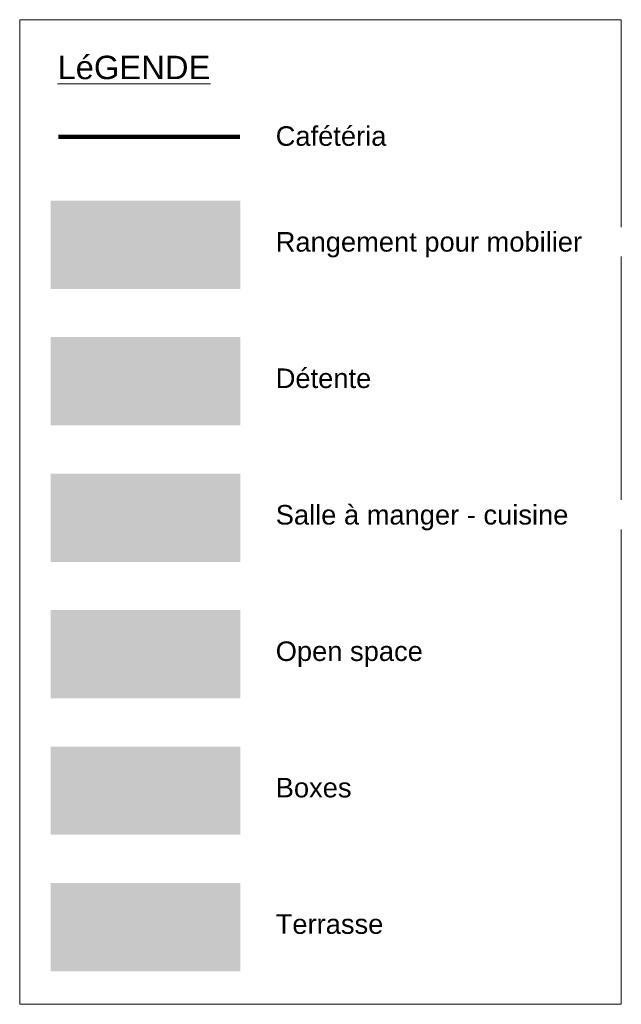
# Model space of a CAD drawing. Header units: metres. Extents: x 83 to 163, y -7 to 156.
# Tile 1 of 76: x 151.72 to 159.42, y -7.11 to 5.49. Entities that reach past the tile are written whole.
import ezdxf

# ---------------------------------------------------------------- set-up
doc = ezdxf.new("R2010")
doc.units = ezdxf.units.M
doc.layers.add('A-DETL', color=7, linetype='Continuous', lineweight=5, true_color=0x00a600)
for name, color, linetype, lineweight in [('A-DETL-GENF', 7, 'Continuous', 5), ('A-DETL-THIN', 7, 'Continuous', 5), ('G-ANNO-TEXT', 7, 'Continuous', 20)]:
    doc.layers.add(name, color=color, linetype=linetype, lineweight=lineweight)
doc.styles.add('Arial', font='arial.ttf', dxfattribs={"height": 0.25})
doc.styles.add('Arial_B_1', font='arial.ttf', dxfattribs={"height": 0.3})

msp = doc.modelspace()

# ---------------------------------------------------------------- hatches: boundary and pattern name
at = {"layer": 'A-DETL-GENF', "true_color": 0xcecee8}
msp.add_hatch(color=254, dxfattribs=at).paths.add_polyline_path([(154.543, 2.041), (154.543, 3.171), (152.116, 3.171), (152.116, 2.041)])
at = {"layer": 'A-DETL-GENF', "true_color": 0xffff80}
msp.add_hatch(color=51, dxfattribs=at).paths.add_polyline_path([(154.543, 0.295), (154.543, 1.425), (152.116, 1.425), (152.116, 0.295)])
at = {"layer": 'A-DETL-GENF', "true_color": 0x9fff9f}
msp.add_hatch(color=81, dxfattribs=at).paths.add_polyline_path([(154.543, -1.451), (154.543, -0.322), (152.116, -0.322), (152.116, -1.451)])
at = {"layer": 'A-DETL-GENF', "true_color": 0xffbc9b}
msp.add_hatch(color=31, dxfattribs=at).paths.add_polyline_path([(154.543, -3.197), (154.543, -2.068), (152.116, -2.068), (152.116, -3.197)])
at = {"layer": 'A-DETL-GENF', "true_color": 0x00ffff}
msp.add_hatch(color=4, dxfattribs=at).paths.add_polyline_path([(154.543, -4.943), (154.543, -3.814), (152.116, -3.814), (152.116, -4.943)])
at = {"layer": 'A-DETL-GENF', "true_color": 0xff80ff}
msp.add_hatch(color=211, dxfattribs=at).paths.add_polyline_path([(154.543, -6.689), (154.543, -5.56), (152.116, -5.56), (152.116, -6.689)])

# ---------------------------------------------------------------- linework, layer by layer
at = {"layer": 'A-DETL', "color": 1, "lineweight": 211, "true_color": 0xff0000}
msp.add_line((154.536, 3.987), (152.216, 3.987), dxfattribs=at)
at = {"layer": 'A-DETL-THIN'}
for p, q in [((151.72, 5.488), (159.42, 5.488)), ((151.72, -7.113), (151.72, 5.488)), ((159.42, 5.488), (159.42, -7.113)), ((159.42, -7.113), (151.72, -7.113))]:
    msp.add_line(p, q, dxfattribs=at)

# ---------------------------------------------------------------- texts
at = {"layer": 'G-ANNO-TEXT', "insert": (152.204, 5.027), "char_height": 0.3, "width": 2.48523, "attachment_point": 1, "style": 'Arial_B_1'}
msp.add_mtext('\\LLéGENDE', dxfattribs=at)
at = {"layer": 'G-ANNO-TEXT', "char_height": 0.25, "attachment_point": 1, "style": 'Arial', "bg_fill": 3, "box_fill_scale": 1.25, "bg_fill_color": 256, "bg_fill_true_color": 13158600, "bg_fill_transparency": 0}
for s, insert, width in [('Cafétéria', (154.997, 4.124), 1.70759), ('Rangement pour mobilier', (154.997, 2.77), 4.71392), ('Détente', (154.997, 1.024), 1.46709), ('Salle à manger - cuisine', (154.997, -0.723), 4.50548), ('Open space', (154.997, -2.469), 2.26878), ('Boxes', (154.997, -4.215), 1.17046), ('Terrasse', (154.997, -5.961), 1.68354)]:
    msp.add_mtext(s, dxfattribs=dict(at, insert=insert, width=width))

doc.saveas('drawing.dxf')
